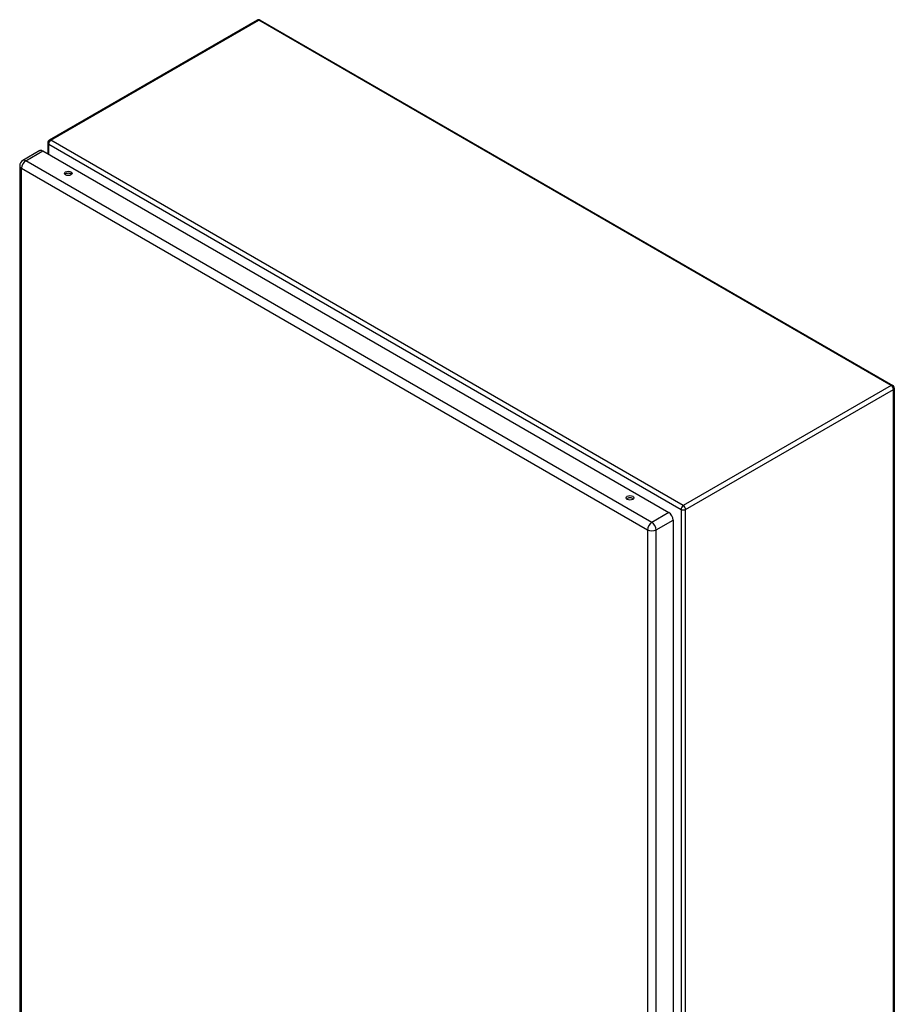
# Model space of a CAD drawing. Header units: inches. Extents: x 152.4 to 175.7, y 44.3 to 96.7.
# Tile 6 of 6: x 152.4 to 175.7, y 70.5 to 96.7. Entities that reach past the tile are written whole.
import ezdxf

# ---------------------------------------------------------------- set-up
doc = ezdxf.new("R2010")
doc.units = ezdxf.units.IN
doc.header["$MEASUREMENT"] = 0
doc.layers.add('Visible Edges(ANSI)', color=7, linetype='Continuous', lineweight=25)
doc.layers.add('Visible Tangent Edges(ANSI)', color=7, linetype='Continuous', lineweight=25)

msp = doc.modelspace()

# ---------------------------------------------------------------- linework, layer by layer
at = {"layer": 'Visible Edges(ANSI)'}
for p, q in [((158.77, 96.717), (153.232, 93.519)), ((158.854, 96.717), (175.706, 86.987)), ((153.19, 93.446), (153.19, 93.154)), ((152.975, 93.24), (152.523, 92.979)), ((153.055, 93.232), (169.74, 83.599)), ((152.442, 92.839), (152.442, 54.071)), ((175.748, 86.914), (175.748, 47.86)), ((169.854, 83.401), (169.854, 44.633))]:
    msp.add_line(p, q, dxfattribs=at)
for centre, radius, start, end in [((158.812, 96.644), 0.084, 60, 120), ((153.274, 93.446), 0.084, 120, 180), ((152.603, 92.839), 0.161, 120, 180), ((175.664, 86.914), 0.084, 0, 60)]:
    msp.add_arc(centre, radius, start, end, dxfattribs=at)
for centre, major_axis, start_param, end_param in [((153.055, 93.1), (-0.081, 0.139), 5.497787, 6.283185), ((153.737, 92.578), (-0.102, 0), 3.63511, 5.789668), ((168.705, 83.937), (-0.102, 0), 3.63511, 5.789668), ((169.74, 83.467), (0.08, -0.139), 0.785398, 2.356194)]:
    msp.add_ellipse(centre, major_axis=major_axis, ratio=0.57735, start_param=start_param, end_param=end_param, dxfattribs=at)
for centre in [(153.737, 92.634), (168.705, 83.992)]:
    msp.add_ellipse(centre, major_axis=(0.102, 0), ratio=0.57735, dxfattribs=at)
at = {"layer": 'Visible Tangent Edges(ANSI)'}
for p, q in [((153.274, 93.515), (158.812, 96.712)), ((175.664, 86.983), (158.812, 96.712)), ((153.215, 93.412), (170.067, 83.683)), ((153.215, 93.139), (153.215, 93.412)), ((170.126, 83.786), (153.274, 93.515)), ((152.603, 92.971), (153.055, 93.232)), ((169.288, 83.338), (152.603, 92.971)), ((152.49, 92.774), (169.174, 83.141)), ((152.49, 54.006), (152.49, 92.774)), ((175.664, 86.983), (170.126, 83.786)), ((170.186, 83.683), (175.724, 86.88)), ((175.724, 47.826), (175.724, 86.88)), ((170.067, 83.683), (170.067, 44.628)), ((170.186, 44.628), (170.186, 83.683)), ((169.74, 83.599), (169.288, 83.338)), ((169.402, 83.141), (169.854, 83.401)), ((169.174, 83.141), (169.174, 44.373)), ((169.402, 44.373), (169.402, 83.141))]:
    msp.add_line(p, q, dxfattribs=at)
for centre, major_axis, start_param, end_param in [((158.812, 96.644), (-0.042, 0.0727), 5.497787, 6.283185), ((158.812, 96.644), (0.042, 0.0727), 0, 0.785398), ((153.274, 93.446), (-0.084, 0), 0, 0.785398), ((153.274, 93.446), (0.042, 0.0727), 0.785398, 2.356194), ((153.274, 93.446), (-0.042, 0.0727), 5.497787, 6.283185), ((152.603, 92.839), (-0.161, 0), 0, 0.785398), ((152.603, 92.839), (-0.08, -0.139), 3.926991, 5.497787), ((152.603, 92.839), (-0.08, 0.139), 5.497787, 6.283185), ((175.664, 86.914), (0.042, 0.0727), 0, 0.785398), ((175.664, 86.914), (0.042, -0.0727), 0.785398, 2.356194), ((175.664, 86.914), (0.084, 0), 5.497787, 6.283185), ((170.126, 83.717), (-0.042, -0.0727), 3.926991, 5.497787), ((170.126, 83.717), (0.084, 0), 3.926991, 5.497787), ((170.126, 83.717), (0.042, -0.0727), 0.785398, 2.356194), ((169.288, 83.206), (0.081, 0.139), 0.785398, 2.356194), ((169.288, 83.206), (-0.161, 0), 0.785398, 2.356194), ((169.288, 83.206), (-0.081, 0.139), 3.926991, 5.497787)]:
    msp.add_ellipse(centre, major_axis=major_axis, ratio=0.57735, start_param=start_param, end_param=end_param, dxfattribs=at)

doc.saveas('drawing.dxf')
